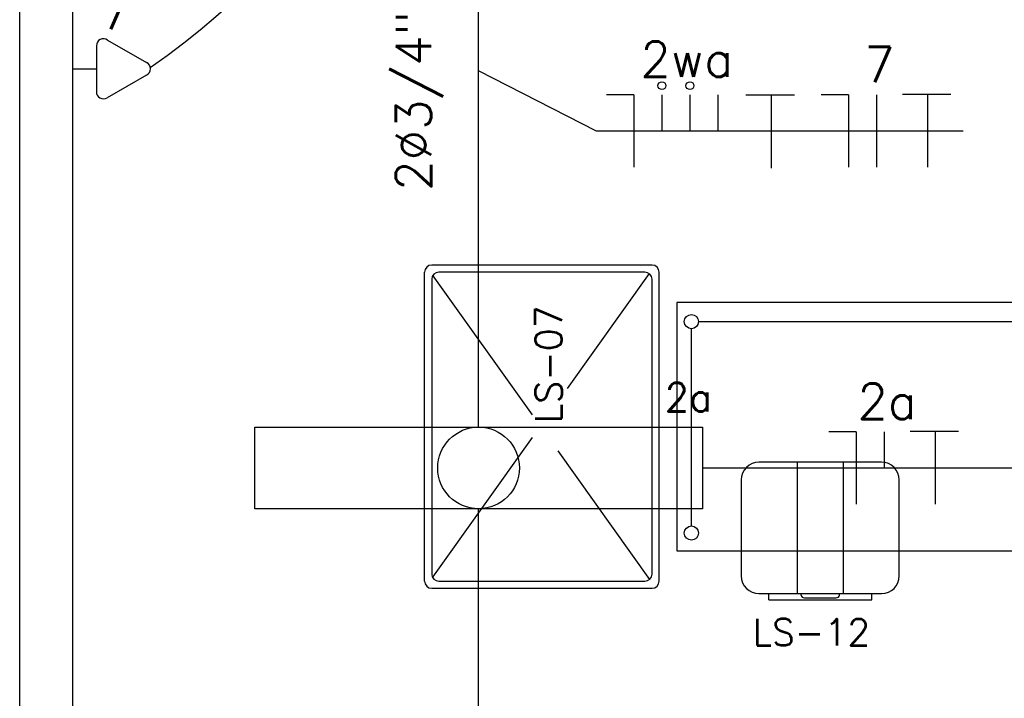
# Model space of a CAD drawing. Extents: x -118.2 to -44.5, y -40.2 to 1.8.
# Tile 11 of 56: x -89.5 to -86.7, y -21.1 to -19.1. Entities that reach past the tile are written whole.
import ezdxf
from ezdxf.enums import TextEntityAlignment as Align

# ---------------------------------------------------------------- set-up
doc = ezdxf.new("R2010")
doc.units = 0
doc.header["$MEASUREMENT"] = 0
for name, color, linetype in [('CIRCUITOS', 2, 'Continuous'), ('ILUMINACAO', 1, 'Continuous'), ('LINHA', 40, 'Continuous'), ('PAREDES', 8, 'Continuous'), ('TOMADAS_ENERGIA', 1, 'Continuous'), ('TUB_ELETRICA', 5, 'Continuous')]:
    doc.layers.add(name, color=color, linetype=linetype)
doc.styles.add('20--4-0', font='romans.shx', dxfattribs={"height": 0.08})
doc.styles.add('ROMANS', font='romans')

# ---------------------------------------------------------------- blocks, each defined once
blk = doc.blocks.new('LS-07')
at = {"layer": 'PAREDES'}
for p, q in [((-157.1299, 58.4362), (-157.7499, 58.4362)), ((-157.7699, 57.5462), (-157.7699, 58.4162)), ((-157.7471, 58.4063), (-157.4675, 58.0144)), ((-157.1499, 58.4162), (-157.7299, 58.4162)), ((-157.1381, 58.4123), (-157.3687, 58.0891)), ((-157.1099, 57.5462), (-157.1099, 58.4162)), ((-157.7499, 58.3962), (-157.7499, 57.5662)), ((-157.1299, 57.5662), (-157.1299, 58.3962)), ((-157.4675, 57.9506), (-157.7479, 57.5575)), ((-157.3954, 57.9133), (-157.1369, 57.551)), ((-157.7299, 57.5462), (-157.1499, 57.5462)), ((-157.7499, 57.5262), (-157.1299, 57.5262))]:
    blk.add_line(p, q, dxfattribs=at)
for centre, start, end in [((-157.7499, 58.4162), 90, 180), ((-157.1299, 58.4162), 0, 90), ((-157.7299, 58.3962), 90, 180), ((-157.1499, 58.3962), 0, 90), ((-157.7499, 57.5462), 180, 270), ((-157.7299, 57.5662), 180, 270), ((-157.1499, 57.5662), 270, 360), ((-157.1299, 57.5462), 270, 0)]:
    blk.add_arc(centre, 0.02, start, end, dxfattribs=at)
at = {"layer": 'PAREDES', "style": '20--4-0'}
blk.add_text('LS-07', height=0.075, rotation=90, dxfattribs=at).set_placement((-157.3834, 57.9915))
blk = doc.blocks.new('LS-08')
for p, q in [((-155.7199, 56.4312), (-158.5199, 56.4312)), ((-158.5199, 56.4312), (-158.5199, 55.7312)), ((-158.4789, 55.8016), (-158.4789, 56.3572)), ((-158.4589, 56.3772), (-157.1399, 56.3772)), ((-157.9438, 55.9812), (-158.2888, 55.9812)), ((-158.1814, 55.9812), (-158.1814, 55.6112)), ((-158.0514, 55.9812), (-158.0514, 55.6112)), ((-158.3388, 55.9312), (-158.3388, 55.6612)), ((-157.8938, 55.6612), (-157.8938, 55.9312)), ((-158.5199, 55.7312), (-155.7199, 55.7312)), ((-158.2888, 55.6112), (-157.9438, 55.6112)), ((-158.2613, 55.5933), (-158.2613, 55.6112)), ((-158.1703, 55.6072), (-158.1703, 55.6112)), ((-158.0619, 55.6072), (-158.0619, 55.6112)), ((-157.9713, 55.5933), (-157.9713, 55.6112)), ((-158.2613, 55.5933), (-157.9713, 55.5933)), ((-158.1606, 55.5994), (-158.0716, 55.5994))]:
    blk.add_line(p, q)
for centre in [(-158.4789, 56.3772), (-158.4789, 55.7816)]:
    blk.add_circle(centre, 0.02)
for centre, radius, start, end in [((-158.2888, 55.9312), 0.05, 90, 180), ((-157.9438, 55.9312), 0.05, 0, 90), ((-158.2888, 55.6612), 0.05, 180, 270), ((-157.9438, 55.6612), 0.05, 270, 0), ((-158.1606, 55.6094), 0.01, 192.6493, 270), ((-158.0716, 55.6094), 0.01, 270, 347.3507)]:
    blk.add_arc(centre, radius, start, end)
at = {"style": '20--4-0', "text_generation_flag": 6}
blk.add_text('LS-12', height=0.075, rotation=180, dxfattribs=at).set_placement((-158.307, 55.4648))
blk = doc.blocks.new('LF4X408')
for p, q in [((-630, 115), (630, 115)), ((-630, -115), (-630, 115)), ((630, 115), (630, -115)), ((630, -115), (-630, -115))]:
    blk.add_line(p, q)
blk.add_circle((0, 0), 115)
at = {"style": 'ROMANS', "flags": 8}
for tag, p in [('009', (590.9, 199.3)), ('001', (-624, -200.4))]:
    blk.add_attdef(tag, text='', height=80, dxfattribs=at).set_placement(p, align=Align.MIDDLE_CENTER)
blk.add_attdef('020', text='', height=80, dxfattribs=at).set_placement((565.7, -164.1), align=Align.TOP_LEFT)
blk = doc.blocks.new('TEBAI01')
for p, q in [((-1.617, 1.949), (-0.353, 4.139)), ((0.353, 4.139), (1.631, 1.925)), ((-1.297, 1.32), (1.28, 1.32)), ((0, 0), (0, 1.32))]:
    blk.add_line(p, q)
for centre, start, end in [((0, 3.967), 26.0479, 153.9521), ((-1.302, 1.713), 143.1332, 270.777), ((1.3, 1.713), 267.1811, 32.5689)]:
    blk.add_arc(centre, 0.393, start, end)
at = {"style": 'ROMANS', "flags": 8}
for tag, p in [('020', (-5.031, 2.198)), ('001', (3.561, 2.226))]:
    blk.add_attdef(tag, text='', height=1.6, dxfattribs=at).set_placement(p, align=Align.MIDDLE_CENTER)

msp = doc.modelspace()

# ---------------------------------------------------------------- linework, layer by layer
at = {"layer": 'CIRCUITOS'}
for p, q in [((-87.7557, -19.358), (-87.8327, -19.358)), ((-87.7557, -19.358), (-87.7557, -19.5616)), ((-87.6768, -19.358), (-87.6768, -19.4598)), ((-87.598, -19.358), (-87.598, -19.4598)), ((-87.5191, -19.358), (-87.5191, -19.4598)), ((-87.4402, -19.358), (-87.3036, -19.358)), ((-87.369, -19.358), (-87.369, -19.5636)), ((-87.1517, -19.358), (-87.2286, -19.358)), ((-87.1517, -19.358), (-87.1517, -19.5616)), ((-87.0728, -19.358), (-87.0728, -19.5616)), ((-86.9999, -19.3561), (-86.8633, -19.3561)), ((-86.9287, -19.3561), (-86.9287, -19.5616)), ((-87.1302, -20.3064), (-87.2072, -20.3064)), ((-87.1302, -20.3064), (-87.1302, -20.51)), ((-87.0514, -20.3064), (-87.0514, -20.4082)), ((-86.9784, -20.3044), (-86.8419, -20.3044)), ((-86.9073, -20.3044), (-86.9073, -20.51))]:
    msp.add_line(p, q, dxfattribs=at)
at = {"layer": 'LINHA'}
for p, q in [((-87.8606, -19.4598), (-88.193, -19.2904)), ((-87.2566, -19.4598), (-87.8606, -19.4598)), ((-86.8287, -19.4598), (-87.2566, -19.4598))]:
    msp.add_line(p, q, dxfattribs=at)
for centre in [(-87.6768, -19.3318), (-87.598, -19.3318)]:
    msp.add_circle(centre, 0.0111, dxfattribs=at)
at = {"layer": 'PAREDES', "lineweight": -3}
for p, q in [((-89.4847, -27.5269), (-89.4847, -10.1769)), ((-89.3347, -21.2769), (-89.3347, -16.2269))]:
    msp.add_line(p, q, dxfattribs=at)
at = {"layer": 'TUB_ELETRICA'}
for p, q in [((-88.193, -20.2932), (-88.193, -17.7357)), ((-87.563, -20.4082), (-86.5397, -20.4082)), ((-88.193, -23.0807), (-88.193, -20.5232))]:
    msp.add_line(p, q, dxfattribs=at)
msp.add_arc((-90.366, -17.4848), 2.1874, 304.8197, 353.4136, dxfattribs=at)

# ---------------------------------------------------------------- block references
at = {"layer": 'ILUMINACAO', "xscale": 0.001, "yscale": 0.001, "zscale": 0.001}
msp.add_blockref('LF4X408', (-88.193, -20.4082), dxfattribs=at).add_auto_attribs({'009': '2a'})
at = {"layer": 'PAREDES', "lineweight": -3}
for name, p in [('LS-07', (69.4252, -78.2732)), ('LS-08', (70.8852, -76.3732))]:
    msp.add_blockref(name, p, dxfattribs=at)
at = {"layer": 'TOMADAS_ENERGIA'}
ref = msp.add_blockref('TEBAI01', (-89.3347, -19.2841), dxfattribs=dict(at, xscale=0.0500000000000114, yscale=0.0500000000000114, zscale=0.0500000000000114, rotation=270))
ref.add_attrib('001', '7', dxfattribs={"layer": '0', "height": 0.1, "style": 'ROMANS', "flags": 8}).set_placement((-89.2153, -19.123), align=Align.MIDDLE_CENTER)

# ---------------------------------------------------------------- texts
at = {"layer": 'CIRCUITOS', "style": 'ROMANS'}
msp.add_text('2Ø3/4"', height=0.1, rotation=90, dxfattribs=at).set_placement((-88.3259, -19.3748), align=Align.CENTER)
for s, p in [('2wa', (-87.607, -19.3072)), ('7', (-87.0645, -19.3222)), ('2a', (-87.043, -20.2706))]:
    msp.add_text(s, height=0.1, dxfattribs=at).set_placement(p, align=Align.CENTER)

doc.saveas('drawing.dxf')
